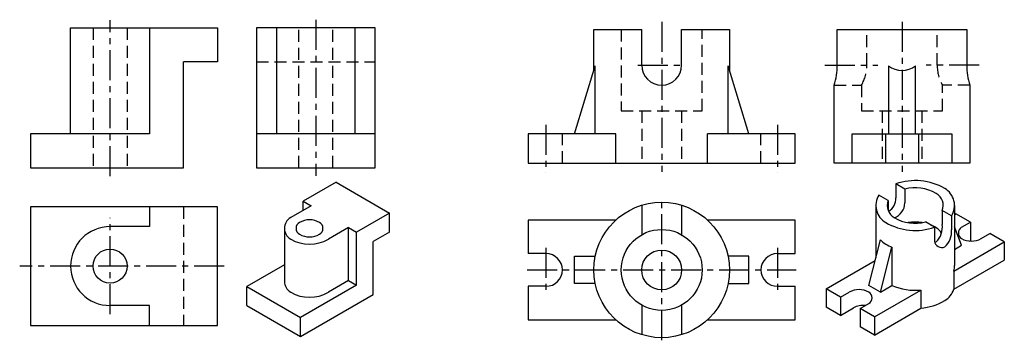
# Model space of a CAD drawing. Extents: x 205 to 328, y 37 to 78.
import ezdxf

# ---------------------------------------------------------------- set-up
doc = ezdxf.new("R2010")
doc.units = 0
doc.header["$LTSCALE"] = 3
doc.header["$MEASUREMENT"] = 0
doc.linetypes.add('CENTER', pattern=[2, 1.25, -0.25, 0.25, -0.25])
doc.linetypes.add('DASHED', pattern=[0.75, 0.5, -0.25])
for name, color, linetype in [('A', 7, 'CONTINUOUS'), ('B', 1, 'CENTER'), ('C', 2, 'DASHED'), ('D', 3, 'CONTINUOUS')]:
    doc.layers.add(name, color=color, linetype=linetype)

msp = doc.modelspace()

# ---------------------------------------------------------------- linework, layer by layer
at = {"layer": 'A', "color": 5, "lineweight": 30}
for p, q in [((283.1186953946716, 71.82557250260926), (283.1186953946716, 76.27686485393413)), ((288.101273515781, 71.82557250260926), (288.101273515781, 76.27686485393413)), ((274.7211648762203, 63.24076312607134), (277.3130923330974, 71.75462213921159)), ((277.3130923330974, 63.24076312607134), (277.3130923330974, 71.75462213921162)), ((293.9068765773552, 63.24076312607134), (293.9068765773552, 71.75462213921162)), ((296.4988040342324, 63.24076312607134), (293.9068765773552, 71.75462213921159)), ((279.86464366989, 59.57981354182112), (279.86464366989, 63.24076312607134)), ((291.3553252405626, 59.57981354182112), (291.3553252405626, 63.24076312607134)), ((283.1186953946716, 54.33027962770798), (283.1186953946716, 50.63788596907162)), ((288.101273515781, 54.33027962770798), (288.101273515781, 50.63788596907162)), ((271.1494656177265, 48.28289848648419), (268.9183466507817, 48.28289848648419)), ((300.0705032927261, 48.28289848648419), (302.3016222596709, 48.28289848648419)), ((271.1494656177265, 44.18619725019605), (268.9183466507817, 44.18619725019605)), ((300.0705032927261, 44.18619725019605), (302.3016222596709, 44.18619725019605)), ((283.1186953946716, 41.83120976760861), (283.1186953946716, 38.13881610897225)), ((288.101273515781, 41.83120976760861), (288.101273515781, 38.13881610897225))]:
    msp.add_line(p, q, dxfattribs=at)
at = {"layer": 'A', "lineweight": 30}
for p, q in [((244.9060133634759, 57.20937135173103), (240.7885920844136, 54.83217706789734)), ((244.9060133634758, 57.20937135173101), (251.5914038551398, 53.34955935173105)), ((314.8825133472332, 56.99465316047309), (314.8825133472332, 55.26663741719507)), ((316.0133186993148, 56.34178238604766), (314.8825133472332, 56.99465316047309)), ((313.9232088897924, 54.92125124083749), (312.7601875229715, 55.59272194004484)), ((316.0133186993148, 56.34178238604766), (316.0133186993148, 54.61376664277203)), ((241.7779739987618, 54.26095715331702), (239.238130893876, 52.79457805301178)), ((240.7885920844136, 53.68973723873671), (240.7885920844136, 54.83217706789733)), ((240.7885920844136, 54.83217706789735), (241.7779739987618, 54.26095715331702)), ((312.3820956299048, 54.28612186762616), (312.3820956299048, 47.75224705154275)), ((313.9232088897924, 54.9212512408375), (313.9232088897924, 53.65099249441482)), ((322.2150167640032, 54.28612186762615), (322.2150167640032, 46.80811368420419)), ((251.5914038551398, 53.34955935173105), (247.4739825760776, 50.97236506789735)), ((251.5914038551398, 50.97236506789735), (251.5914038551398, 53.34955935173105)), ((321.8369248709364, 52.97952179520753), (320.6739035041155, 53.65099249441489)), ((320.6739035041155, 53.65099249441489), (320.6739035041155, 51.92297675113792)), ((321.8369248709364, 52.97952179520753), (321.8369248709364, 51.25150605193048)), ((322.2150167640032, 53.13455148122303), (322.3918240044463, 53.23663118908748)), ((324.1952579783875, 52.19541809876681), (322.3918240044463, 53.23663118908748)), ((319.7145990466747, 51.57759057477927), (318.5837936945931, 52.23046134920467)), ((323.1026974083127, 51.56462795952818), (324.1952579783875, 52.19541809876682)), ((324.1952579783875, 52.19541809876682), (324.1952579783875, 49.91541809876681)), ((238.4536931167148, 51.43589196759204), (238.4536931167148, 44.80685825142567)), ((246.4846006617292, 51.54358498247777), (243.9447575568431, 50.07720588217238)), ((246.4846006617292, 44.91455126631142), (246.4846006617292, 51.54358498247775)), ((246.4846006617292, 51.54358498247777), (247.4739825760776, 50.97236506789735)), ((247.4739825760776, 44.34333135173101), (247.4739825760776, 50.97236506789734)), ((251.5914038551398, 50.97236506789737), (249.5326932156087, 49.78376792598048)), ((319.7145990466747, 51.57759057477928), (319.7145990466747, 49.84957483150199)), ((323.0936784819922, 49.31373543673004), (322.2150167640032, 51.60822718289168)), ((325.5370805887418, 50.15913617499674), (326.6296411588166, 50.78992631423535)), ((328.4330751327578, 49.74871322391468), (326.6296411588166, 50.78992631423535)), ((249.5326932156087, 43.15473420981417), (249.5326932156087, 49.78376792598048)), ((311.5034339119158, 44.30249193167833), (312.9595598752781, 50.01945660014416)), ((322.1102933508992, 46.09825346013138), (328.4330751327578, 49.74871322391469)), ((322.2150167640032, 48.80643985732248), (323.0936784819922, 49.31373543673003)), ((324.0740455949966, 49.845436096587), (324.1952579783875, 49.91541809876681)), ((328.4330751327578, 49.74871322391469), (328.4330751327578, 47.46871322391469)), ((312.9586920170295, 43.46229827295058), (314.3903275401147, 49.08310987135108)), ((314.3903275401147, 49.08310987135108), (314.3903275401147, 44.28885342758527)), ((238.4536931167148, 46.85508880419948), (233.7636958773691, 44.14731763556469)), ((306.163859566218, 43.86741155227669), (312.2940833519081, 47.40669790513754)), ((322.1102933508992, 43.81825346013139), (328.4330751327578, 47.46871322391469)), ((322.1102933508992, 46.09825346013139), (322.1102933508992, 43.81825346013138)), ((247.4739825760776, 44.343331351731), (240.4490863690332, 40.28750563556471)), ((246.4846006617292, 44.91455126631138), (243.9447575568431, 43.448172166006)), ((246.4846006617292, 44.91455126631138), (247.4739825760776, 44.34333135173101)), ((233.7636958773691, 44.14731763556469), (240.4490863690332, 40.28750563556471)), ((233.7636958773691, 41.77012335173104), (233.7636958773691, 44.1473176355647)), ((240.4490863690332, 37.91031135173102), (249.5326932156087, 43.15473420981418)), ((307.9672935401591, 42.82619846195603), (306.163859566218, 43.86741155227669)), ((306.163859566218, 43.86741155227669), (306.163859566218, 41.5874115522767)), ((307.9672935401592, 42.82619846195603), (309.0600318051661, 43.45709119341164)), ((312.9586920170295, 43.46229827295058), (311.5034339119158, 44.30249193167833)), ((312.2051106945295, 40.37949358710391), (317.9988852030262, 43.72453085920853)), ((312.9586920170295, 43.46229827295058), (314.3903275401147, 44.28885342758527)), ((317.9988852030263, 43.72453085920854), (317.9988852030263, 41.44453085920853)), ((307.9672935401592, 42.82619846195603), (307.9672935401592, 40.54619846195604)), ((310.4016767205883, 41.42070667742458), (311.4944149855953, 42.05159940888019)), ((233.7636958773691, 41.77012335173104), (240.4490863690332, 37.91031135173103)), ((307.9672935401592, 40.54619846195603), (306.163859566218, 41.58741155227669)), ((307.9672935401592, 40.54619846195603), (309.5902156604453, 41.483192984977)), ((312.2051106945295, 40.37949358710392), (310.4016767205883, 41.42070667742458)), ((310.4016767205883, 41.42070667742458), (310.4016767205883, 39.14070667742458)), ((312.2051106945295, 38.09949358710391), (317.9988852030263, 41.44453085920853)), ((240.4490863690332, 37.91031135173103), (240.4490863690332, 40.28750563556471)), ((312.2051106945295, 40.37949358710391), (312.2051106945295, 38.09949358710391)), ((312.2051106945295, 38.09949358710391), (310.4016767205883, 39.14070667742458))]:
    msp.add_line(p, q, dxfattribs=at)
at = {"layer": 'A', "color": 5, "lineweight": 30}
for points in [[(221.591757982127, 76.48565783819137), (221.591757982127, 63.25681125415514), (206.7340354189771, 63.25681125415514)], [(211.7284339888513, 63.25681125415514), (211.7284339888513, 76.48565783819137), (230.0958196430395, 76.48565783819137), (230.0958196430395, 72.23362700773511), (225.8437888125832, 72.23362700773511)], [(277.1396011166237, 71.16802434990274), (277.1396011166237, 76.27686485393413), (283.1186953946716, 76.27686485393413)], [(288.101273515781, 76.27686485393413), (294.0803677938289, 76.27686485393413), (294.0803677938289, 71.16802434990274)], [(206.7340354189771, 63.25681125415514), (206.7340354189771, 59.00478042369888), (225.8437888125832, 59.00478042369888), (225.8437888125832, 72.2336270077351)], [(279.86464366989, 63.24076312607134), (268.9183466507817, 63.24076312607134), (268.9183466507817, 59.57981354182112), (302.3016222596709, 59.57981354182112), (302.3016222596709, 63.24076312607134), (291.3553252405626, 63.24076312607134)], [(221.591757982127, 54.12989808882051), (221.591757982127, 51.65154744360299), (216.660095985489, 51.65154744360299)], [(279.86464366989, 52.45857013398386), (268.9183466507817, 52.45857013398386), (268.9183466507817, 48.28289848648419)], [(302.3016222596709, 48.28289848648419), (302.3016222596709, 52.45857013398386), (291.3553252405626, 52.45857013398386)], [(277.3130923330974, 44.52897611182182), (274.7211648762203, 44.52897611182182), (274.7211648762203, 47.94011962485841), (277.3130923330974, 47.94011962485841)], [(293.9068765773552, 44.52897611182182), (296.4988040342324, 44.52897611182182), (296.4988040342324, 47.94011962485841), (293.9068765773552, 47.94011962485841)], [(268.9183466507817, 44.18619725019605), (268.9183466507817, 40.01052560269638), (279.86464366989, 40.01052560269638)], [(291.3553252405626, 40.01052560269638), (302.3016222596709, 40.01052560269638), (302.3016222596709, 44.18619725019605)], [(221.591757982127, 39.30987280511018), (221.591757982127, 41.7882234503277), (216.660095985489, 41.7882234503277)]]:
    msp.add_lwpolyline(points, dxfattribs=at)
msp.add_lwpolyline([(230.0958196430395, 54.12989808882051), (206.7340354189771, 54.12989808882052), (206.7340354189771, 39.30987280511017), (230.0958196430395, 39.30987280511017)], close=True, dxfattribs=at)
for centre, radius in [((285.6099844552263, 46.23454786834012), 8.470383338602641), ((285.6099844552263, 46.23454786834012), 5.059239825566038), ((216.660095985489, 46.71988544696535), 2.126015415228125), ((285.6099844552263, 46.23454786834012), 2.491289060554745)]:
    msp.add_circle(centre, radius, dxfattribs=at)
for centre, radius, start, end in [((285.6099844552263, 71.82557250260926), 2.491289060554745, 180, 0), ((216.660095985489, 46.71988544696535), 4.931661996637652, 90, 270), ((271.1494656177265, 46.23454786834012), 2.048350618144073, 270, 90), ((300.0705032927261, 46.23454786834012), 2.048350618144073, 90, 270)]:
    msp.add_arc(centre, radius, start, end, dxfattribs=at)
at = {"layer": 'A', "lineweight": 30}
for centre, radius, start, end in [((317.2985561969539, 50.02834211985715), 7.374690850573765, 60.00000000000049, 109.1274722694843), ((314.8403259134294, 54.28612186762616), 2.458230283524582, 147.8673239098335, 240.0000000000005), ((317.2985561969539, 51.25830341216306), 5.244335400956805, 60.00000000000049, 104.198691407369), ((319.0466679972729, 54.28612186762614), 1.748111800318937, 338.5682101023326, 60.00000000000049), ((319.7567864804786, 54.28612186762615), 2.458230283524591, 327.8000316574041, 60.00000000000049), ((315.550444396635, 54.28612186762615), 1.748111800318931, 158.672107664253, 240.0000000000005), ((312.9865951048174, 55.16499016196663), 1.898641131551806, 301.2110327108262, 3.068902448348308), ((313.9309381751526, 54.70386928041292), 2.084328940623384, 290.9858085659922, 357.5224111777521), ((240.0225686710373, 51.43589196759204), 1.568875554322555, 120.0000000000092, 240), ((240.7519213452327, 51.43589196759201), 0.8395228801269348, 120.0000000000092, 240), ((241.5914442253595, 49.98179568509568), 2.518568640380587, 60.00000000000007, 119.9999999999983), ((242.4309671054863, 51.43589196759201), 0.8395228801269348, 299.9999999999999, 59.99999999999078), ((317.2985561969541, 58.54390161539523), 7.374690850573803, 240.0000000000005, 289.1239438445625), ((317.298556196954, 57.31394032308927), 5.244335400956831, 240.0000000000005, 284.198691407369), ((317.298556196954, 46.97644813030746), 5.244335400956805, 80.26029950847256, 99.73970049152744), ((317.298556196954, 46.97644813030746), 5.244335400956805, 60.00000000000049, 68.04463937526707), ((318.11239208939, 51.57872350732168), 2.584540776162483, 314.3689492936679, 7.654377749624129), ((241.5914442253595, 52.88998825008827), 2.518568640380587, 240.0000000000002, 299.9999999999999), ((319.0466679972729, 50.00426658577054), 1.748111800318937, 28.24770368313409, 60.00000000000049), ((319.3753708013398, 50.99659428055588), 2.474717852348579, 310.5575597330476, 5.912318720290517), ((323.5084279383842, 50.86188206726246), 0.811461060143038, 119.9999999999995, 240.0000000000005), ((241.5914442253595, 54.1532641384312), 4.706626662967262, 240.0000000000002, 299.9999999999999), ((314.8403259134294, 51.60237012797), 2.458230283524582, 220.0850500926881, 240.0000000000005), ((317.2985561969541, 55.86014987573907), 7.374690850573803, 240.0000000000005, 246.7743952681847), ((320.6052493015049, 49.92591589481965), 0.8939160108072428, 184.8990677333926, 295.1009322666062), ((319.5481639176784, 50.63021264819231), 0.9727971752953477, 281.7608331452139, 292.4529755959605), ((324.3198889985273, 52.26737385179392), 2.434383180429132, 240.0000000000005, 299.9999999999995), ((319.7567864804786, 46.80811368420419), 2.458230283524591, 343.2157394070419, 0), ((240.0225686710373, 44.80685825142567), 1.568875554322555, 180, 240), ((241.5914442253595, 47.52423042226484), 4.706626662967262, 240.0000000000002, 299.9999999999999), ((310.2772233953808, 41.34885351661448), 2.43438318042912, 60.00000000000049, 119.9999999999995), ((311.0886844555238, 42.75434530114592), 0.8114610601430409, 299.9999999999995, 60.00000000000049), ((317.2985561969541, 51.06589343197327), 7.374690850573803, 246.7743952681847, 275.4492389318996), ((319.7567864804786, 44.52811368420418), 2.458230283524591, 299.9999999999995, 343.2157394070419), ((317.2985561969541, 48.78589343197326), 7.374690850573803, 275.4492389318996, 299.9999999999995), ((310.8074072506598, 39.37495530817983), 2.43438318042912, 84.20393527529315, 119.9999999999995)]:
    msp.add_arc(centre, radius, start, end, dxfattribs=at)
at = {"layer": 'B', "color": 1}
for p, q in [((216.660095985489, 57.97208130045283), (216.6600959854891, 77.45737873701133)), ((242.380714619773, 77.5183569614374), (242.3807146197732, 57.98461208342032)), ((285.6099844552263, 77.23642776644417), (285.6099844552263, 58.51265179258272)), ((315.646887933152, 77.23642776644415), (315.646887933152, 58.5126517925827)), ((282.6106184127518, 71.82557250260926), (288.6093504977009, 71.82557250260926)), ((306.0096518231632, 71.82557250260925), (312.6426648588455, 71.82557250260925)), ((325.2841240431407, 71.82557250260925), (318.6511110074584, 71.82557250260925)), ((271.1494656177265, 64.3799828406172), (271.1494656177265, 58.37548449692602)), ((300.0705032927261, 64.3799828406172), (300.0705032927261, 58.37548449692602)), ((285.6099844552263, 37.43849752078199), (285.6099844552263, 55.03059821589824)), ((216.660095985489, 40.68780496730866), (216.660095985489, 52.75196592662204)), ((271.1494656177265, 49.00561564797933), (271.1494656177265, 43.52068900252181)), ((300.0705032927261, 49.00561564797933), (300.0705032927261, 43.52068900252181)), ((230.94343945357, 46.71988544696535), (205.3671865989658, 46.71988544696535)), ((268.8073689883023, 46.23454786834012), (302.4125999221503, 46.23454786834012))]:
    msp.add_line(p, q, dxfattribs=at)
at = {"layer": 'C', "color": 5}
for p, q in [((214.5340805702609, 76.48565783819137), (214.5340805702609, 59.00478042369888)), ((218.7861114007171, 76.48565783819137), (218.7861114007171, 59.00478042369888)), ((240.254699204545, 59.00478042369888), (240.254699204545, 76.48565783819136)), ((244.5067300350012, 59.00478042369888), (244.5067300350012, 76.48565783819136)), ((311.2435498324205, 71.82557250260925), (311.2435498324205, 76.27686485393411)), ((320.0502260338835, 71.82557250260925), (320.0502260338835, 76.27686485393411)), ((234.9707019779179, 72.23362700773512), (249.7907272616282, 72.23362700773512)), ((307.1765045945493, 69.3342834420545), (310.5876481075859, 69.3342834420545)), ((324.1172712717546, 69.3342834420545), (320.706127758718, 69.3342834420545)), ((283.1186953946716, 66.12407666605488), (283.1186953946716, 59.57981354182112)), ((288.101273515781, 66.12407666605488), (288.101273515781, 59.57981354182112)), ((313.1555988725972, 66.12407666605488), (313.1555988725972, 59.57981354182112)), ((318.1381769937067, 66.12407666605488), (318.1381769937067, 59.57981354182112)), ((273.1978162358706, 59.57981354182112), (273.1978162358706, 63.24076312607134)), ((298.0221526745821, 59.57981354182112), (298.0221526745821, 63.24076312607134)), ((225.8437888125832, 54.12989808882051), (225.8437888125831, 39.30987280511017))]:
    msp.add_line(p, q, dxfattribs=at)
for points in [[(280.5507446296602, 76.27686485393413), (280.5507446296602, 66.12407666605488), (290.6692242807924, 66.12407666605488), (290.6692242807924, 76.27686485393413)], [(310.5876481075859, 69.3342834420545), (310.5876481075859, 66.12407666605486), (320.706127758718, 66.12407666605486), (320.706127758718, 69.3342834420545)]]:
    msp.add_lwpolyline(points, dxfattribs=at)
for centre, start, end in [((306.1843100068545, 71.82557250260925), 330.499997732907, 0), ((325.1094658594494, 71.82557250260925), 180, 209.5000022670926)]:
    msp.add_arc(centre, 5.059239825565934, start, end, dxfattribs=at)
at = {"layer": 'D', "color": 5, "lineweight": 30}
for p, q in [((237.4490526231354, 76.48565783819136), (237.4490526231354, 63.25681125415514)), ((247.3123766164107, 63.25681125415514), (247.3123766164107, 76.48565783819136)), ((313.9413161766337, 71.75462213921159), (313.9413161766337, 63.24076312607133)), ((317.3524596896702, 63.24076312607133), (317.3524596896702, 71.75462213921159)), ((249.7907272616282, 63.25681125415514), (234.9707019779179, 63.25681125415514)), ((313.5985373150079, 63.24076312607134), (313.5985373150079, 59.57981354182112)), ((317.695238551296, 63.24076312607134), (317.695238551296, 59.57981354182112))]:
    msp.add_line(p, q, dxfattribs=at)
msp.add_lwpolyline([(249.7907272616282, 59.00478042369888), (249.7907272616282, 76.48565783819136), (234.9707019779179, 76.48565783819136), (234.9707019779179, 59.00478042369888)], close=True, dxfattribs=at)
for points in [[(307.5511561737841, 71.82557250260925), (307.5511561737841, 76.27686485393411), (323.7426196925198, 76.27686485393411), (323.7426196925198, 71.82557250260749)], [(324.1172712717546, 69.3342834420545), (324.1172712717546, 59.57981354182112), (307.1765045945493, 59.57981354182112), (307.1765045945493, 69.3342834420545)], [(309.4228656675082, 59.57981354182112), (309.4228656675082, 63.24076312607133), (321.8709101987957, 63.24076312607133), (321.8709101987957, 59.57981354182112)]]:
    msp.add_lwpolyline(points, dxfattribs=at)
for centre, radius, start, end in [((299.0807728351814, 71.82557250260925), 8.470383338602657, 342.8953659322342, 0), ((315.646887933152, 73.94085442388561), 2.772830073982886, 232.0407089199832, 307.9592910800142), ((332.2130030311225, 71.82557250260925), 8.470383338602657, 180, 197.1046340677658)]:
    msp.add_arc(centre, radius, start, end, dxfattribs=at)

doc.saveas('drawing.dxf')
